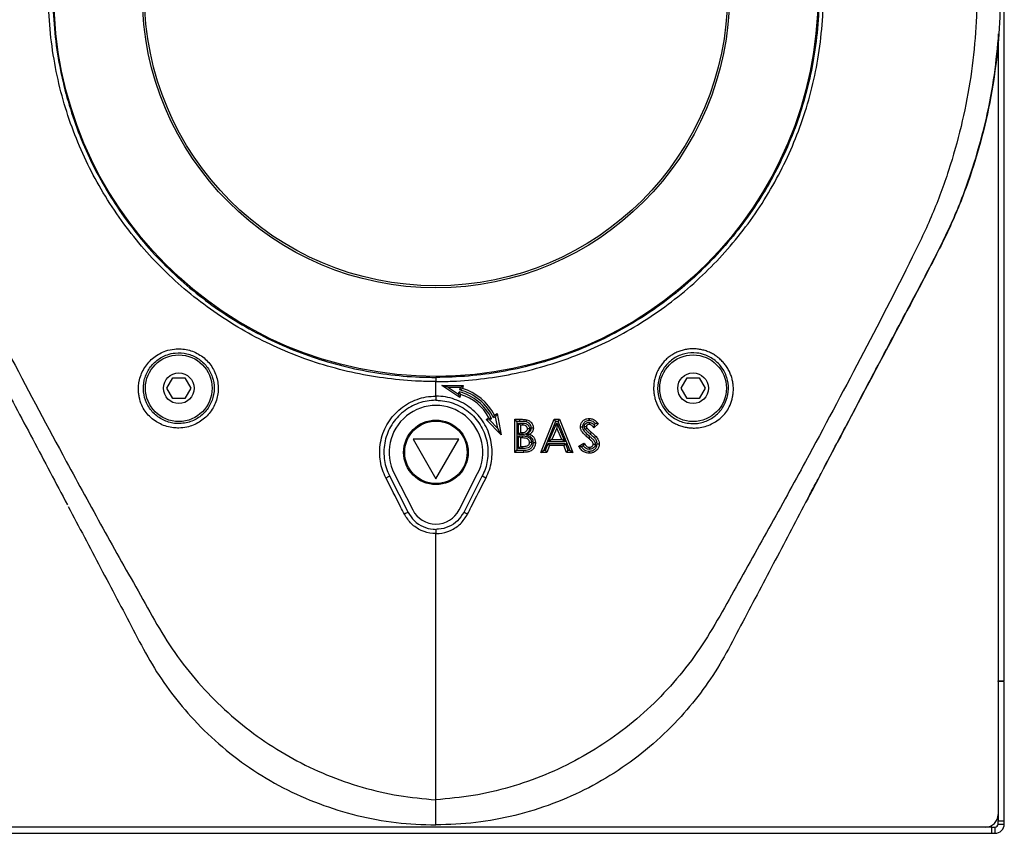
# Model space of a CAD drawing. Header units: millimetres. Extents: x 10 to 287, y 10 to 410.
# Tile 2 of 5: x 61 to 108, y 51 to 90. Entities that reach past the tile are written whole.
import ezdxf

# ---------------------------------------------------------------- set-up
doc = ezdxf.new("R2010")
doc.units = ezdxf.units.MM

msp = doc.modelspace()

# ---------------------------------------------------------------- linework, layer by layer
at = {"color": 7, "linetype": 'Continuous', "lineweight": 25}
for p, q in [((108.075, 58.56), (108.075, 118.24)), ((107.775, 89.646), (107.775, 89.269)), ((107.775, 89.253), (107.775, 58.56)), ((67.848, 72.62), (68.136, 73.12)), ((68.136, 73.12), (68.714, 73.12)), ((68.714, 73.12), (69.002, 72.62)), ((80.775, 72.24), (80.775, 72.94)), ((92.548, 72.62), (92.836, 73.12)), ((92.836, 73.12), (93.414, 73.12)), ((93.414, 73.12), (93.702, 72.62)), ((68.136, 72.12), (67.848, 72.62)), ((69.002, 72.62), (68.714, 72.12)), ((81.917, 72.178), (81.058, 72.752)), ((81.387, 72.652), (81.058, 72.752)), ((81.058, 72.752), (82.091, 72.752)), ((81.387, 72.652), (81.86, 72.336)), ((81.956, 72.652), (81.387, 72.652)), ((81.86, 72.336), (81.893, 72.444)), ((81.922, 72.54), (81.956, 72.652)), ((81.956, 72.652), (82.091, 72.752)), ((82.091, 72.752), (82.047, 72.609)), ((92.836, 72.12), (92.548, 72.62)), ((93.702, 72.62), (93.414, 72.12)), ((68.714, 72.12), (68.136, 72.12)), ((81.86, 72.336), (81.917, 72.178)), ((81.96, 72.321), (81.917, 72.178)), ((93.414, 72.12), (92.836, 72.12)), ((83.186, 71.125), (83.319, 71.194)), ((83.186, 71.125), (83.351, 71.098)), ((83.908, 70.386), (83.186, 71.125)), ((83.452, 71.15), (83.351, 71.098)), ((83.351, 71.098), (83.749, 70.692)), ((83.644, 71.251), (83.541, 71.197)), ((83.585, 71.333), (83.718, 71.402)), ((83.718, 71.402), (83.644, 71.251)), ((83.749, 70.692), (83.644, 71.251)), ((83.718, 71.402), (83.908, 70.386)), ((84.658, 71.027), (84.558, 71.127)), ((84.558, 71.127), (84.813, 71.127)), ((84.558, 69.54), (84.558, 71.127)), ((84.658, 71.027), (84.658, 69.64)), ((84.813, 71.027), (84.658, 71.027)), ((84.743, 70.943), (84.933, 70.943)), ((84.743, 70.397), (84.743, 70.943)), ((84.843, 70.843), (84.743, 70.943)), ((84.813, 71.027), (84.813, 71.127)), ((85.806, 69.54), (86.447, 71.127)), ((86.514, 71.027), (85.954, 69.64)), ((86.189, 70.051), (86.579, 70.954)), ((86.447, 71.127), (86.514, 71.027)), ((86.447, 71.127), (86.711, 71.127)), ((86.644, 71.027), (86.514, 71.027)), ((86.579, 70.954), (86.969, 70.051)), ((86.579, 70.954), (86.579, 70.702)), ((86.644, 71.027), (86.711, 71.127)), ((87.204, 69.64), (86.644, 71.027)), ((86.711, 71.127), (87.352, 69.54)), ((83.908, 70.386), (83.749, 70.692)), ((84.843, 70.497), (84.743, 70.397)), ((84.843, 70.843), (84.843, 70.497)), ((84.932, 70.843), (84.843, 70.843)), ((84.843, 70.497), (84.919, 70.497)), ((86.579, 70.702), (86.341, 70.151)), ((86.817, 70.151), (86.579, 70.702)), ((88.572, 70.915), (88.359, 70.72)), ((88.37, 70.866), (88.432, 70.922)), ((79.675, 70.175), (80.775, 68.27)), ((81.875, 70.175), (79.675, 70.175)), ((80.775, 68.27), (81.875, 70.175)), ((84.919, 70.397), (84.743, 70.397)), ((84.743, 70.332), (84.912, 70.332)), ((84.743, 69.725), (84.743, 70.332)), ((84.843, 70.232), (84.743, 70.332)), ((84.843, 70.232), (84.843, 69.825)), ((84.911, 70.232), (84.843, 70.232)), ((86.341, 70.151), (86.189, 70.051)), ((86.969, 70.051), (86.189, 70.051)), ((86.341, 70.151), (86.817, 70.151)), ((86.969, 70.051), (86.817, 70.151)), ((88.118, 70.208), (88.182, 70.285)), ((84.558, 69.54), (84.658, 69.64)), ((85.005, 69.54), (84.558, 69.54)), ((84.658, 69.64), (85.004, 69.64)), ((84.843, 69.825), (84.743, 69.725)), ((84.925, 69.725), (84.743, 69.725)), ((84.843, 69.825), (84.925, 69.825)), ((84.925, 69.725), (84.925, 69.825)), ((85.806, 69.54), (85.954, 69.64)), ((86.11, 69.54), (85.806, 69.54)), ((85.954, 69.64), (86.04, 69.64)), ((86.04, 69.64), (86.164, 69.966)), ((86.11, 69.54), (86.04, 69.64)), ((86.233, 69.866), (86.11, 69.54)), ((86.164, 69.966), (86.994, 69.966)), ((86.233, 69.866), (86.164, 69.966)), ((86.925, 69.866), (86.233, 69.866)), ((86.994, 69.966), (86.925, 69.866)), ((87.048, 69.54), (86.925, 69.866)), ((86.994, 69.966), (87.117, 69.64)), ((87.117, 69.64), (87.048, 69.54)), ((87.352, 69.54), (87.048, 69.54)), ((87.117, 69.64), (87.204, 69.64)), ((87.204, 69.64), (87.352, 69.54)), ((87.636, 69.837), (87.887, 69.988)), ((87.855, 69.852), (87.771, 69.802)), ((78.548, 68.404), (79.439, 66.658)), ((78.771, 68.517), (79.662, 66.772)), ((81.888, 66.772), (82.779, 68.517)), ((83.002, 68.404), (82.111, 66.658)), ((80.775, 61.004), (80.775, 65.64)), ((80.775, 58.201), (80.775, 61.004)), ((80.775, 52.849), (80.775, 58.201)), ((107.775, 58.54), (107.775, 58.56)), ((107.775, 58.56), (108.075, 58.56)), ((108.075, 58.54), (107.775, 58.54)), ((107.775, 58.54), (107.775, 51.84)), ((108.075, 51.84), (108.075, 58.54)), ((80.775, 51.64), (80.775, 52.849)), ((107.775, 51.84), (108.075, 51.84)), ((107.775, 51.687), (107.775, 51.84)), ((107.775, 51.687), (108.075, 51.687)), ((108.075, 51.687), (108.075, 51.84)), ((107.475, 51.54), (54.075, 51.54)), ((54.075, 51.24), (107.475, 51.24)), ((107.475, 51.24), (107.475, 51.54)), ((107.475, 51.54), (107.628, 51.54)), ((107.475, 51.24), (107.628, 51.24)), ((107.628, 51.24), (107.628, 51.54))]:
    msp.add_line(p, q, dxfattribs=at)
for centre, radius in [((80.775, 91.54), 18.35), ((80.775, 91.54), 14.1), ((80.775, 91.54), 14), ((68.425, 72.62), 1.6), ((93.125, 72.62), 1.6), ((68.425, 72.62), 0.736), ((93.125, 72.62), 0.736), ((80.775, 69.54), 1.55), ((80.775, 69.54), 1.5)]:
    msp.add_circle(centre, radius, dxfattribs=at)
for centre, radius, start, end in [((81.299, 70.142), 2.377, 25.0933, 75.5314), ((81.299, 70.142), 2.477, 25.1906, 75.434), ((81.299, 70.142), 2.577, 27.5042, 73.1205), ((81.299, 70.142), 2.277, 27.5042, 73.1205), ((80.775, 69.54), 2.25, 332.9643, 207.0357), ((50.518, 123), 61.372, 296.98837, 297.17664), ((111.032, 123), 61.372, 242.82336, 243.01163), ((80.775, 67.34), 1.25, 207.0357, 332.9643), ((94.37, 37.066), 33.145, 116.7743, 117.1236), ((67.18, 37.066), 33.145, 62.8764, 63.2257), ((107.175, 52.14), 0.6, 270, 0), ((107.628, 51.687), 0.447, 270, 0), ((107.628, 51.687), 0.147, 270, 0)]:
    msp.add_arc(centre, radius, start, end, dxfattribs=at)
for points, knots in [([(80.775, 118.64), (80.002, 118.621), (78.464, 118.583), (76.18, 118.278), (73.943, 117.798), (71.761, 117.132), (69.656, 116.29), (67.637, 115.281), (65.71, 114.107), (63.872, 112.764), (62.126, 111.245), (60.486, 109.553), (58.973, 107.693), (57.617, 105.683), (56.437, 103.537), (55.452, 101.284), (54.67, 98.944), (54.1, 96.534), (53.751, 94.057), (53.639, 91.656), (53.733, 89.353), (54, 87.161), (54.452, 84.965), (55.097, 82.781), (55.93, 80.616), (57.266, 77.994), (58.286, 76.08), (58.935, 74.86)], [0, 0, 0, 0, 0.038451, 0.076572, 0.114472, 0.152246, 0.189997, 0.227153, 0.264499, 0.302174, 0.340302, 0.379597, 0.419335, 0.459499, 0.500089, 0.541085, 0.581727, 0.622742, 0.66416, 0.706093, 0.742179, 0.778769, 0.815903, 0.853639, 0.892041, 0.931184, 1, 1, 1, 1]), ([(80.775, 118.64), (81.548, 118.621), (83.086, 118.583), (85.37, 118.278), (87.607, 117.798), (89.789, 117.132), (91.894, 116.29), (93.913, 115.281), (95.84, 114.107), (97.678, 112.764), (99.424, 111.245), (101.064, 109.553), (102.577, 107.693), (103.933, 105.683), (105.113, 103.537), (106.098, 101.284), (106.88, 98.944), (107.45, 96.534), (107.799, 94.057), (107.911, 91.656), (107.817, 89.353), (107.55, 87.161), (107.098, 84.965), (106.453, 82.781), (105.62, 80.616), (104.053, 77.542), (101.882, 73.488), (99.852, 69.622), (98.436, 66.94), (97.66, 65.468), (96.88, 63.991), (96.099, 62.507), (95.309, 61.023), (94.543, 59.528), (93.625, 58.127), (92.525, 56.78), (91.233, 55.514), (89.743, 54.364), (88.126, 53.397), (86.397, 52.626), (84.576, 52.068), (82.692, 51.709), (81.414, 51.663), (80.775, 51.64)], [0, 0, 0, 0, 0.024605, 0.049001, 0.073254, 0.097426, 0.121584, 0.145361, 0.16926, 0.193369, 0.217768, 0.242914, 0.268344, 0.294046, 0.32002, 0.346255, 0.372262, 0.398509, 0.425013, 0.451848, 0.47494, 0.498354, 0.522118, 0.546266, 0.57084, 0.595889, 0.656068, 0.717376, 0.734976, 0.752649, 0.770389, 0.788193, 0.806053, 0.823945, 0.841683, 0.859277, 0.879258, 0.899169, 0.919093, 0.939123, 0.959325, 0.979642, 1, 1, 1, 1]), ([(80.775, 117.431), (80.031, 117.418), (78.551, 117.393), (76.352, 117.118), (74.198, 116.675), (72.097, 116.051), (70.072, 115.258), (68.129, 114.301), (66.276, 113.185), (64.511, 111.904), (62.837, 110.453), (61.268, 108.835), (59.824, 107.055), (58.533, 105.132), (57.412, 103.077), (56.478, 100.918), (55.738, 98.672), (55.2, 96.355), (54.87, 93.968), (54.765, 91.651), (54.853, 89.425), (55.105, 87.303), (55.528, 85.175), (56.129, 83.054), (56.904, 80.949), (58.355, 77.947), (60.405, 74.002), (62.419, 70.205), (63.895, 67.499), (64.781, 65.892), (65.675, 64.284), (66.585, 62.682), (67.472, 61.068), (68.472, 59.528), (69.64, 58.127), (70.939, 56.864), (72.36, 55.752), (73.889, 54.802), (75.516, 54.022), (77.221, 53.43), (78.98, 53.013), (80.177, 52.904), (80.775, 52.849)], [0, 0, 0, 0, 0.0246508, 0.0490798, 0.0733501, 0.097522, 0.1216624, 0.1454101, 0.1692676, 0.1933153, 0.2176264, 0.2426598, 0.2679622, 0.293529, 0.3193704, 0.3454961, 0.3714446, 0.3976961, 0.4242744, 0.4512438, 0.4744905, 0.4980859, 0.522042, 0.5463795, 0.5711251, 0.5963161, 0.6568917, 0.7186117, 0.7388339, 0.7591227, 0.7794638, 0.7998429, 0.8202447, 0.840522, 0.8606313, 0.8806104, 0.9004966, 0.9203458, 0.9402225, 0.9601676, 0.9801195, 1, 1, 1, 1]), ([(80.775, 117.431), (81.519, 117.418), (82.999, 117.393), (85.198, 117.118), (87.352, 116.675), (89.453, 116.051), (91.478, 115.258), (93.421, 114.301), (95.274, 113.185), (97.039, 111.904), (98.713, 110.453), (100.282, 108.835), (101.726, 107.055), (103.017, 105.132), (104.138, 103.077), (105.072, 100.918), (105.812, 98.672), (106.35, 96.355), (106.68, 93.968), (106.785, 91.651), (106.697, 89.425), (106.445, 87.303), (106.022, 85.175), (105.421, 83.054), (104.646, 80.949), (103.195, 77.947), (101.145, 74.002), (99.131, 70.205), (97.655, 67.499), (96.769, 65.892), (95.875, 64.284), (94.965, 62.682), (94.078, 61.068), (93.078, 59.528), (91.91, 58.127), (90.611, 56.864), (89.19, 55.752), (87.661, 54.802), (86.034, 54.022), (84.329, 53.43), (82.57, 53.013), (81.373, 52.904), (80.775, 52.849)], [0, 0, 0, 0, 0.0246508, 0.0490798, 0.0733501, 0.097522, 0.1216624, 0.1454101, 0.1692676, 0.1933153, 0.2176264, 0.2426598, 0.2679622, 0.293529, 0.3193704, 0.3454961, 0.3714446, 0.3976961, 0.4242744, 0.4512438, 0.4744905, 0.4980859, 0.522042, 0.5463795, 0.5711251, 0.5963161, 0.6568917, 0.7186117, 0.7388339, 0.7591227, 0.7794638, 0.7998429, 0.8202447, 0.840522, 0.8606313, 0.8806104, 0.9004966, 0.9203458, 0.9402225, 0.9601676, 0.9801195, 1, 1, 1, 1]), ([(80.775, 72.94), (80.511, 72.943), (79.734, 72.953), (78.441, 73.067), (76.9, 73.325), (75.368, 73.719), (73.877, 74.241), (72.445, 74.884), (71.079, 75.641), (69.768, 76.519), (68.539, 77.501), (67.402, 78.577), (66.366, 79.739), (65.421, 80.997), (64.587, 82.326), (63.87, 83.716), (63.273, 85.159), (62.795, 86.666), (62.44, 88.243), (62.219, 89.873), (62.135, 91.703), (62.253, 93.708), (62.594, 95.644), (63.071, 97.339), (63.618, 98.803), (64.297, 100.233), (65.093, 101.595), (65.994, 102.875), (66.993, 104.074), (68.104, 105.198), (69.305, 106.219), (70.578, 107.129), (71.918, 107.93), (73.339, 108.622), (74.795, 109.183), (76.267, 109.614), (77.743, 109.917), (79.25, 110.111), (80.265, 110.135), (80.775, 110.147)], [0, 0, 0, 0, 0.013532, 0.039935, 0.066522, 0.093687, 0.121052, 0.147521, 0.174176, 0.201118, 0.22845, 0.254839, 0.281414, 0.308274, 0.33552, 0.3619, 0.388466, 0.415618, 0.442969, 0.471348, 0.499953, 0.536909, 0.574243, 0.600642, 0.627227, 0.654398, 0.681771, 0.708144, 0.734697, 0.761827, 0.789158, 0.815531, 0.842086, 0.869217, 0.89655, 0.922127, 0.94787, 0.973847, 1, 1, 1, 1]), ([(80.775, 109.94), (80.282, 109.929), (79.293, 109.906), (77.813, 109.719), (76.342, 109.42), (74.888, 108.995), (73.461, 108.448), (72.071, 107.776), (70.728, 106.981), (69.462, 106.078), (68.282, 105.077), (67.192, 103.984), (66.187, 102.788), (65.288, 101.514), (64.504, 100.178), (63.836, 98.785), (63.282, 97.321), (62.802, 95.624), (62.46, 93.691), (62.342, 91.712), (62.425, 89.895), (62.64, 88.302), (62.983, 86.767), (63.444, 85.293), (64.035, 83.846), (64.748, 82.458), (65.568, 81.144), (66.489, 79.91), (67.52, 78.745), (68.646, 77.676), (69.852, 76.708), (71.132, 75.844), (72.496, 75.082), (73.919, 74.441), (75.38, 73.926), (76.876, 73.535), (78.418, 73.27), (79.726, 73.154), (80.514, 73.143), (80.775, 73.14)], [0, 0, 0, 0, 0.025574, 0.051347, 0.077291, 0.10344, 0.129903, 0.156552, 0.18349, 0.21082, 0.237187, 0.263737, 0.290868, 0.318195, 0.344591, 0.371172, 0.398338, 0.425706, 0.46266, 0.49999, 0.528365, 0.55697, 0.583352, 0.609916, 0.637062, 0.664412, 0.690807, 0.717384, 0.744243, 0.771494, 0.797877, 0.824439, 0.851577, 0.878917, 0.905326, 0.931919, 0.959092, 0.986465, 1, 1, 1, 1]), ([(80.775, 72.94), (81.039, 72.943), (81.816, 72.953), (83.109, 73.067), (84.65, 73.325), (86.182, 73.719), (87.673, 74.241), (89.105, 74.884), (90.471, 75.641), (91.782, 76.519), (93.011, 77.501), (94.148, 78.577), (95.184, 79.739), (96.129, 80.997), (96.963, 82.326), (97.68, 83.716), (98.277, 85.159), (98.755, 86.666), (99.11, 88.243), (99.331, 89.873), (99.415, 91.703), (99.297, 93.708), (98.956, 95.644), (98.479, 97.339), (97.932, 98.803), (97.253, 100.233), (96.457, 101.595), (95.556, 102.875), (94.557, 104.074), (93.446, 105.198), (92.245, 106.219), (90.972, 107.129), (89.632, 107.93), (88.211, 108.622), (86.755, 109.183), (85.283, 109.614), (83.807, 109.917), (82.3, 110.111), (81.285, 110.135), (80.775, 110.147)], [0, 0, 0, 0, 0.013532, 0.039935, 0.066522, 0.093687, 0.121052, 0.147521, 0.174176, 0.201118, 0.22845, 0.254839, 0.281414, 0.308274, 0.33552, 0.3619, 0.388466, 0.415618, 0.442969, 0.471348, 0.499953, 0.536909, 0.574243, 0.600642, 0.627227, 0.654398, 0.681771, 0.708144, 0.734697, 0.761827, 0.789158, 0.815531, 0.842086, 0.869217, 0.89655, 0.922127, 0.94787, 0.973847, 1, 1, 1, 1]), ([(80.775, 109.94), (81.268, 109.929), (82.256, 109.906), (83.736, 109.719), (85.207, 109.42), (86.662, 108.995), (88.089, 108.448), (89.479, 107.776), (90.822, 106.981), (92.088, 106.078), (93.268, 105.077), (94.358, 103.984), (95.363, 102.788), (96.262, 101.514), (97.046, 100.178), (97.714, 98.785), (98.268, 97.321), (98.748, 95.624), (99.09, 93.691), (99.208, 91.712), (99.125, 89.895), (98.91, 88.302), (98.567, 86.767), (98.106, 85.293), (97.515, 83.846), (96.802, 82.458), (95.982, 81.144), (95.061, 79.91), (94.03, 78.745), (92.904, 77.676), (91.698, 76.708), (90.418, 75.844), (89.054, 75.082), (87.631, 74.441), (86.17, 73.926), (84.674, 73.535), (83.132, 73.27), (81.824, 73.154), (81.036, 73.143), (80.775, 73.14)], [0, 0, 0, 0, 0.025574, 0.051315, 0.077291, 0.10344, 0.129903, 0.156552, 0.18349, 0.21082, 0.237187, 0.263737, 0.290868, 0.318195, 0.344591, 0.371172, 0.398338, 0.425706, 0.46266, 0.49999, 0.528365, 0.55697, 0.583352, 0.609916, 0.637062, 0.664412, 0.690807, 0.717384, 0.744243, 0.771494, 0.797877, 0.824439, 0.851577, 0.878917, 0.905326, 0.931919, 0.959092, 0.986465, 1, 1, 1, 1]), ([(53.756, 89.433), (53.778, 89.185), (53.825, 88.641), (53.939, 87.751), (54.106, 86.716), (54.347, 85.537), (54.682, 84.215), (55.134, 82.756), (55.714, 81.202), (56.675, 79.076), (58.094, 76.483), (59.738, 73.327), (61.408, 70.174), (62.519, 68.069), (63.074, 67.016)], [0, 0, 0, 0, 0.030574, 0.067201, 0.110001, 0.159119, 0.214736, 0.277071, 0.346199, 0.417866, 0.562732, 0.708211, 0.854052, 1, 1, 1, 1]), ([(98.476, 67.016), (98.549, 67.154), (98.732, 67.503), (99.046, 68.104), (99.443, 68.859), (99.914, 69.752), (100.471, 70.806), (101.112, 72.02), (101.836, 73.39), (102.617, 74.869), (103.561, 76.664), (104.64, 78.677), (105.744, 80.914), (106.566, 83.136), (107.171, 85.297), (107.588, 87.388), (107.727, 88.763), (107.794, 89.433)], [0, 0, 0, 0, 0.01948, 0.049251, 0.082972, 0.124219, 0.17293, 0.229026, 0.292411, 0.362753, 0.433928, 0.540849, 0.642689, 0.739161, 0.830667, 0.917523, 1, 1, 1, 1]), ([(66.527, 72.201), (66.527, 72.201), (66.513, 72.267), (66.471, 72.542), (66.506, 73.04), (66.761, 73.638), (67.203, 74.126), (67.72, 74.408), (68.283, 74.533), (68.862, 74.498), (69.461, 74.246), (69.943, 73.81), (70.253, 73.238), (70.355, 72.596), (70.238, 71.956), (69.916, 71.389), (69.424, 70.962), (68.897, 70.743), (68.555, 70.717), (68.426, 70.707)], [0, 0, 0, 0, 0.000001, 0.021661, 0.089034, 0.158027, 0.228131, 0.297828, 0.343626, 0.411975, 0.480152, 0.548226, 0.616297, 0.684417, 0.752635, 0.821016, 0.889633, 0.958571, 1, 1, 1, 1]), ([(68.446, 70.92), (68.56, 70.928), (68.864, 70.95), (69.331, 71.145), (69.769, 71.526), (70.055, 72.032), (70.157, 72.604), (70.065, 73.178), (69.788, 73.689), (69.358, 74.08), (68.823, 74.306), (68.307, 74.339), (67.807, 74.228), (67.348, 73.978), (66.959, 73.544), (66.738, 73.011), (66.703, 72.444), (66.853, 71.893), (67.18, 71.414), (67.652, 71.071), (68.101, 70.93), (68.369, 70.922), (68.446, 70.92)], [0, 0, 0, 0, 0.032224, 0.08597, 0.139475, 0.192976, 0.24644, 0.299881, 0.353301, 0.406703, 0.460112, 0.51353, 0.549246, 0.603493, 0.658008, 0.711756, 0.764441, 0.816079, 0.869742, 0.923965, 0.978144, 1, 1, 1, 1]), ([(95.023, 72.201), (95.023, 72.201), (95.037, 72.267), (95.058, 72.403), (95.066, 72.608), (95.052, 72.818), (95.015, 73.026), (94.964, 73.196), (94.912, 73.327), (94.853, 73.458), (94.765, 73.616), (94.659, 73.763), (94.566, 73.872), (94.465, 73.978), (94.328, 74.099), (94.179, 74.204), (94.056, 74.276), (93.925, 74.343), (93.757, 74.411), (93.547, 74.471), (93.337, 74.505), (93.124, 74.516), (92.91, 74.504), (92.699, 74.467), (92.493, 74.407), (92.296, 74.325), (92.109, 74.221), (91.935, 74.096), (91.776, 73.953), (91.635, 73.793), (91.512, 73.617), (91.41, 73.43), (91.329, 73.232), (91.272, 73.026), (91.238, 72.814), (91.227, 72.601), (91.242, 72.387), (91.279, 72.176), (91.341, 71.971), (91.411, 71.806), (91.477, 71.682), (91.551, 71.559), (91.656, 71.413), (91.778, 71.281), (91.881, 71.185), (91.992, 71.093), (92.14, 70.99), (92.298, 70.905), (92.428, 70.848), (92.563, 70.797), (92.73, 70.751), (92.93, 70.716), (93.059, 70.71), (93.124, 70.707)], [0, 0, 0, 0, 0.000001, 0.021576, 0.043666, 0.065755, 0.088964, 0.111594, 0.122997, 0.13423, 0.157974, 0.180962, 0.192547, 0.203958, 0.228103, 0.250953, 0.26247, 0.273813, 0.29783, 0.320533, 0.343521, 0.365929, 0.388337, 0.411891, 0.43424, 0.456589, 0.480091, 0.502406, 0.52472, 0.548189, 0.570502, 0.592815, 0.616283, 0.638613, 0.660943, 0.684426, 0.706789, 0.729152, 0.752667, 0.775084, 0.786383, 0.797509, 0.821077, 0.843574, 0.854913, 0.866079, 0.889721, 0.912327, 0.92372, 0.934941, 0.958682, 0.97924, 1, 1, 1, 1]), ([(93.104, 70.92), (92.99, 70.928), (92.686, 70.95), (92.219, 71.145), (91.781, 71.526), (91.495, 72.032), (91.393, 72.604), (91.485, 73.178), (91.762, 73.689), (92.192, 74.08), (92.727, 74.306), (93.243, 74.339), (93.743, 74.228), (94.202, 73.978), (94.591, 73.544), (94.812, 73.011), (94.847, 72.444), (94.697, 71.893), (94.37, 71.414), (93.898, 71.071), (93.449, 70.93), (93.181, 70.922), (93.104, 70.92)], [0, 0, 0, 0, 0.032224, 0.08597, 0.139475, 0.192976, 0.24644, 0.299881, 0.353301, 0.406703, 0.460112, 0.51353, 0.549246, 0.603493, 0.658008, 0.711756, 0.764441, 0.816079, 0.869742, 0.923965, 0.978144, 1, 1, 1, 1]), ([(80.775, 73.14), (80.775, 73.138), (80.775, 73.133), (80.775, 73.099), (80.775, 73.048), (80.775, 72.992), (80.775, 72.955), (80.775, 72.94)], [0, 0, 0, 0, 0.214694, 0.429388, 0.644082, 0.858775, 1, 1, 1, 1]), ([(81.96, 72.321), (81.96, 72.322), (81.959, 72.324), (81.951, 72.339), (81.937, 72.365), (81.916, 72.402), (81.901, 72.43), (81.893, 72.444), (81.893, 72.444)], [0, 0, 0, 0, 0.141246, 0.281817, 0.480744, 0.754842, 0.995262, 1, 1, 1, 1]), ([(81.922, 72.54), (81.922, 72.54), (81.937, 72.548), (81.966, 72.565), (82.004, 72.585), (82.03, 72.599), (82.045, 72.607), (82.046, 72.608), (82.047, 72.609)], [0, 0, 0, 0, 0.0046701, 0.2577788, 0.5289612, 0.7231316, 0.861246, 1, 1, 1, 1]), ([(67.286, 71.054), (67.286, 71.054), (67.187, 71.117), (66.929, 71.326), (66.654, 71.723), (66.55, 72.064), (66.527, 72.201), (66.527, 72.201)], [0, 0, 0, 0, 0.0000085, 0.2501876, 0.7038906, 0.9999915, 1, 1, 1, 1]), ([(78.369, 68.312), (78.311, 68.438), (78.195, 68.694), (78.096, 69.114), (78.061, 69.56), (78.103, 70.013), (78.221, 70.457), (78.411, 70.871), (78.669, 71.25), (78.985, 71.578), (79.354, 71.851), (79.761, 72.056), (80.2, 72.191), (80.542, 72.236), (80.735, 72.24), (80.775, 72.24), (80.775, 72.24)], [0, 0, 0, 0, 0.075343, 0.152549, 0.233936, 0.317685, 0.399095, 0.482864, 0.564279, 0.648052, 0.729453, 0.813213, 0.8946, 0.978348, 0.999998, 1, 1, 1, 1]), ([(80.775, 72.04), (80.738, 72.039), (80.563, 72.037), (80.246, 71.995), (79.843, 71.873), (79.463, 71.682), (79.124, 71.433), (78.828, 71.127), (78.59, 70.78), (78.413, 70.393), (78.303, 69.987), (78.263, 69.563), (78.295, 69.154), (78.386, 68.76), (78.494, 68.523), (78.548, 68.404)], [0, 0, 0, 0, 0.0216448, 0.1030404, 0.1867964, 0.2681921, 0.3519483, 0.4333456, 0.5171036, 0.5985008, 0.6822585, 0.7636518, 0.8474051, 0.9227725, 1, 1, 1, 1]), ([(80.775, 72.24), (80.775, 72.218), (80.775, 72.173), (80.775, 72.113), (80.775, 72.067), (80.775, 72.043), (80.775, 72.041), (80.775, 72.04)], [0, 0, 0, 0, 0.2146938, 0.4293877, 0.6440815, 0.8587754, 1, 1, 1, 1]), ([(83.181, 68.312), (83.239, 68.438), (83.355, 68.694), (83.454, 69.114), (83.489, 69.56), (83.447, 70.013), (83.329, 70.457), (83.139, 70.871), (82.881, 71.25), (82.565, 71.578), (82.196, 71.851), (81.789, 72.056), (81.35, 72.191), (81.008, 72.236), (80.815, 72.24), (80.775, 72.24), (80.775, 72.24)], [0, 0, 0, 0, 0.075343, 0.152549, 0.233936, 0.317685, 0.399095, 0.482864, 0.564279, 0.648052, 0.729453, 0.813213, 0.8946, 0.978348, 0.999998, 1, 1, 1, 1]), ([(80.775, 72.04), (80.812, 72.039), (80.987, 72.037), (81.304, 71.995), (81.707, 71.873), (82.087, 71.682), (82.426, 71.433), (82.722, 71.127), (82.96, 70.78), (83.137, 70.393), (83.247, 69.987), (83.287, 69.563), (83.255, 69.154), (83.164, 68.76), (83.056, 68.523), (83.002, 68.404)], [0, 0, 0, 0, 0.0216448, 0.1030404, 0.1867964, 0.2681921, 0.3519483, 0.4333456, 0.5171036, 0.5985008, 0.6822585, 0.7636518, 0.8474051, 0.9227725, 1, 1, 1, 1]), ([(94.264, 71.054), (94.264, 71.054), (94.363, 71.117), (94.621, 71.326), (94.896, 71.723), (95, 72.064), (95.023, 72.201), (95.023, 72.201)], [0, 0, 0, 0, 0.0000085, 0.2501876, 0.7038906, 0.9999915, 1, 1, 1, 1]), ([(68.426, 70.707), (68.339, 70.709), (68.036, 70.716), (67.641, 70.836), (67.368, 70.996), (67.286, 71.054), (67.286, 71.054)], [0, 0, 0, 0, 0.2163441, 0.7521095, 0.9999901, 1, 1, 1, 1]), ([(83.319, 71.194), (83.32, 71.194), (83.322, 71.193), (83.337, 71.188), (83.365, 71.179), (83.406, 71.166), (83.437, 71.156), (83.451, 71.151), (83.452, 71.15)], [0, 0, 0, 0, 0.141246, 0.281817, 0.480744, 0.754842, 0.995262, 1, 1, 1, 1]), ([(83.541, 71.197), (83.541, 71.197), (83.546, 71.213), (83.557, 71.245), (83.57, 71.286), (83.579, 71.314), (83.584, 71.33), (83.585, 71.332), (83.585, 71.333)], [0, 0, 0, 0, 0.00467, 0.257779, 0.528961, 0.723132, 0.861246, 1, 1, 1, 1]), ([(84.813, 71.127), (84.846, 71.127), (84.915, 71.126), (85.023, 71.121), (85.097, 71.107), (85.136, 71.099)], [0, 0, 0, 0, 0.31176, 0.629215, 1, 1, 1, 1]), ([(85.111, 71.003), (85.108, 71.003), (85.074, 71.012), (85.007, 71.021), (84.91, 71.026), (84.845, 71.027), (84.813, 71.027)], [0, 0, 0, 0, 0.0250312, 0.3503126, 0.6751418, 1, 1, 1, 1]), ([(84.933, 70.943), (84.933, 70.939), (84.933, 70.932), (84.933, 70.914), (84.933, 70.888), (84.933, 70.863), (84.932, 70.846), (84.932, 70.844), (84.932, 70.843)], [0, 0, 0, 0, 0.061588, 0.141414, 0.356062, 0.570709, 0.785354, 1, 1, 1, 1]), ([(84.933, 70.943), (84.941, 70.942), (84.995, 70.942), (85.069, 70.932), (85.154, 70.892), (85.214, 70.843), (85.258, 70.769), (85.267, 70.71), (85.269, 70.679), (85.269, 70.675)], [0, 0, 0, 0, 0.0513743, 0.3338941, 0.4569614, 0.6317628, 0.8070678, 0.9772387, 1, 1, 1, 1]), ([(85.111, 71.003), (85.111, 71.005), (85.113, 71.012), (85.118, 71.03), (85.124, 71.055), (85.131, 71.079), (85.135, 71.096), (85.136, 71.098), (85.136, 71.099)], [0, 0, 0, 0, 0.042809, 0.141409, 0.356064, 0.570712, 0.785356, 1, 1, 1, 1]), ([(85.354, 70.714), (85.354, 70.72), (85.353, 70.754), (85.341, 70.819), (85.305, 70.878), (85.256, 70.932), (85.197, 70.975), (85.138, 70.994), (85.111, 71.003)], [0, 0, 0, 0, 0.038196, 0.257009, 0.475495, 0.539246, 0.79208, 1, 1, 1, 1]), ([(85.136, 71.099), (85.17, 71.089), (85.246, 71.064), (85.322, 71.009), (85.388, 70.936), (85.436, 70.855), (85.453, 70.767), (85.454, 70.72), (85.454, 70.713)], [0, 0, 0, 0, 0.19396, 0.446202, 0.511328, 0.737593, 0.962553, 1, 1, 1, 1]), ([(87.717, 70.766), (87.718, 70.78), (87.72, 70.841), (87.75, 70.945), (87.823, 71.042), (87.916, 71.117), (88.019, 71.162), (88.099, 71.166), (88.134, 71.168)], [0, 0, 0, 0, 0.068193, 0.283583, 0.490992, 0.625063, 0.838297, 1, 1, 1, 1]), ([(88.134, 71.068), (88.106, 71.067), (88.045, 71.063), (87.967, 71.029), (87.897, 70.972), (87.841, 70.9), (87.819, 70.822), (87.818, 70.777), (87.818, 70.766)], [0, 0, 0, 0, 0.167051, 0.377904, 0.51375, 0.722203, 0.931979, 1, 1, 1, 1]), ([(87.902, 70.781), (87.905, 70.802), (87.909, 70.847), (87.941, 70.895), (87.982, 70.937), (88.035, 70.97), (88.092, 70.982), (88.125, 70.983), (88.132, 70.983)], [0, 0, 0, 0, 0.1922619, 0.3947037, 0.4892559, 0.712772, 0.9362569, 1, 1, 1, 1]), ([(88.132, 70.983), (88.132, 70.982), (88.132, 70.975), (88.131, 70.956), (88.131, 70.929), (88.131, 70.904), (88.131, 70.887), (88.131, 70.884), (88.131, 70.883)], [0, 0, 0, 0, 0.019433, 0.141955, 0.356655, 0.571163, 0.78558, 1, 1, 1, 1]), ([(88.132, 70.983), (88.167, 70.979), (88.24, 70.97), (88.306, 70.925), (88.348, 70.889), (88.361, 70.876), (88.37, 70.866)], [0, 0, 0, 0, 0.388719, 0.796537, 0.852983, 1, 1, 1, 1]), ([(88.134, 71.168), (88.169, 71.166), (88.254, 71.16), (88.395, 71.098), (88.498, 71.002), (88.557, 70.934), (88.572, 70.915)], [0, 0, 0, 0, 0.200835, 0.485637, 0.862239, 1, 1, 1, 1]), ([(88.134, 71.168), (88.134, 71.167), (88.134, 71.165), (88.134, 71.148), (88.134, 71.122), (88.134, 71.095), (88.134, 71.077), (88.134, 71.069), (88.134, 71.068)], [0, 0, 0, 0, 0.214536, 0.42907, 0.643652, 0.858335, 0.977287, 1, 1, 1, 1]), ([(88.432, 70.922), (88.398, 70.955), (88.335, 71.016), (88.227, 71.062), (88.161, 71.066), (88.134, 71.068)], [0, 0, 0, 0, 0.4161937, 0.7587033, 1, 1, 1, 1]), ([(93.124, 70.707), (93.211, 70.709), (93.514, 70.716), (93.909, 70.836), (94.182, 70.996), (94.264, 71.054), (94.264, 71.054)], [0, 0, 0, 0, 0.2163441, 0.7521095, 0.9999901, 1, 1, 1, 1]), ([(85.269, 70.675), (85.269, 70.671), (85.267, 70.64), (85.258, 70.578), (85.214, 70.502), (85.15, 70.449), (85.052, 70.404), (84.974, 70.4), (84.919, 70.397)], [0, 0, 0, 0, 0.022692, 0.188442, 0.36396, 0.538954, 0.673732, 1, 1, 1, 1]), ([(84.919, 70.497), (84.922, 70.497), (84.966, 70.497), (85.026, 70.503), (85.095, 70.533), (85.135, 70.567), (85.163, 70.615), (85.168, 70.653), (85.169, 70.673), (85.169, 70.675)], [0, 0, 0, 0, 0.028171, 0.381115, 0.512106, 0.671988, 0.823796, 0.981937, 1, 1, 1, 1]), ([(84.919, 70.397), (84.919, 70.4), (84.919, 70.407), (84.919, 70.426), (84.919, 70.451), (84.919, 70.476), (84.919, 70.493), (84.919, 70.495), (84.919, 70.497)], [0, 0, 0, 0, 0.0613009, 0.1414136, 0.3560621, 0.5707087, 0.7853543, 1, 1, 1, 1]), ([(85.169, 70.675), (85.169, 70.677), (85.168, 70.696), (85.163, 70.732), (85.136, 70.777), (85.099, 70.808), (85.039, 70.835), (84.982, 70.842), (84.94, 70.842), (84.932, 70.843)], [0, 0, 0, 0, 0.0178258, 0.1750057, 0.3283136, 0.4868176, 0.6100812, 0.9324313, 1, 1, 1, 1]), ([(85.104, 70.39), (85.158, 70.429), (85.24, 70.488), (85.316, 70.57), (85.347, 70.64), (85.351, 70.682), (85.354, 70.714)], [0, 0, 0, 0, 0.467726, 0.708186, 0.77217, 1, 1, 1, 1]), ([(85.269, 70.675), (85.268, 70.675), (85.26, 70.675), (85.242, 70.675), (85.215, 70.675), (85.189, 70.675), (85.172, 70.675), (85.17, 70.675), (85.169, 70.675)], [0, 0, 0, 0, 0.018487, 0.142094, 0.3568, 0.571273, 0.785634, 1, 1, 1, 1]), ([(85.454, 70.713), (85.454, 70.71), (85.452, 70.666), (85.443, 70.608), (85.401, 70.514), (85.349, 70.455), (85.3, 70.416), (85.289, 70.408)], [0, 0, 0, 0, 0.024927, 0.368529, 0.475743, 0.883801, 1, 1, 1, 1]), ([(85.354, 70.714), (85.355, 70.714), (85.362, 70.714), (85.381, 70.714), (85.408, 70.714), (85.433, 70.714), (85.45, 70.713), (85.453, 70.713), (85.454, 70.713)], [0, 0, 0, 0, 0.024369, 0.141587, 0.356264, 0.570866, 0.785433, 1, 1, 1, 1]), ([(87.717, 70.766), (87.719, 70.766), (87.721, 70.766), (87.738, 70.766), (87.763, 70.766), (87.79, 70.766), (87.809, 70.766), (87.816, 70.766), (87.818, 70.766)], [0, 0, 0, 0, 0.214512, 0.429022, 0.643588, 0.858274, 0.978279, 1, 1, 1, 1]), ([(88.118, 70.208), (88.058, 70.26), (87.934, 70.367), (87.786, 70.521), (87.723, 70.669), (87.719, 70.741), (87.717, 70.766)], [0, 0, 0, 0, 0.332641, 0.698319, 0.894169, 1, 1, 1, 1]), ([(87.818, 70.766), (87.819, 70.748), (87.822, 70.694), (87.875, 70.57), (88.009, 70.434), (88.125, 70.335), (88.182, 70.285)], [0, 0, 0, 0, 0.088775, 0.262439, 0.632091, 1, 1, 1, 1]), ([(87.948, 70.644), (87.942, 70.652), (87.929, 70.672), (87.914, 70.706), (87.904, 70.744), (87.903, 70.769), (87.902, 70.781)], [0, 0, 0, 0, 0.205924, 0.487083, 0.756173, 1, 1, 1, 1]), ([(87.902, 70.781), (87.903, 70.781), (87.911, 70.78), (87.929, 70.78), (87.957, 70.78), (87.982, 70.78), (87.999, 70.779), (88.001, 70.779), (88.002, 70.779)], [0, 0, 0, 0, 0.0171687, 0.1423594, 0.3570781, 0.571483, 0.7857389, 1, 1, 1, 1]), ([(87.948, 70.644), (87.949, 70.645), (87.955, 70.649), (87.97, 70.66), (87.992, 70.676), (88.012, 70.691), (88.026, 70.701), (88.028, 70.703), (88.029, 70.703)], [0, 0, 0, 0, 0.0209397, 0.141795, 0.3564858, 0.5710347, 0.7855162, 1, 1, 1, 1]), ([(88.179, 70.423), (88.166, 70.434), (88.127, 70.469), (88.047, 70.539), (87.985, 70.604), (87.948, 70.644)], [0, 0, 0, 0, 0.156432, 0.490969, 1, 1, 1, 1]), ([(88.131, 70.883), (88.126, 70.883), (88.107, 70.883), (88.074, 70.876), (88.044, 70.857), (88.022, 70.835), (88.005, 70.811), (88.003, 70.79), (88.002, 70.779)], [0, 0, 0, 0, 0.0783176, 0.3157533, 0.5472608, 0.6459098, 0.8321679, 1, 1, 1, 1]), ([(88.002, 70.779), (88.003, 70.773), (88.003, 70.76), (88.009, 70.739), (88.017, 70.72), (88.025, 70.708), (88.029, 70.703)], [0, 0, 0, 0, 0.235552, 0.487144, 0.768673, 1, 1, 1, 1]), ([(88.029, 70.703), (88.03, 70.701), (88.06, 70.664), (88.115, 70.614), (88.187, 70.549), (88.225, 70.515), (88.244, 70.498)], [0, 0, 0, 0, 0.026306, 0.4830359, 0.7414929, 1, 1, 1, 1]), ([(88.359, 70.72), (88.353, 70.729), (88.328, 70.765), (88.296, 70.801), (88.249, 70.842), (88.203, 70.874), (88.154, 70.88), (88.131, 70.883)], [0, 0, 0, 0, 0.11078, 0.449157, 0.490643, 0.765096, 1, 1, 1, 1]), ([(88.179, 70.423), (88.181, 70.426), (88.186, 70.431), (88.198, 70.445), (88.214, 70.464), (88.231, 70.483), (88.242, 70.496), (88.244, 70.498), (88.244, 70.498)], [0, 0, 0, 0, 0.069339, 0.141414, 0.356062, 0.570708, 0.785354, 1, 1, 1, 1]), ([(88.244, 70.498), (88.261, 70.484), (88.297, 70.453), (88.353, 70.404), (88.405, 70.358), (88.437, 70.327), (88.449, 70.315)], [0, 0, 0, 0, 0.242549, 0.520469, 0.813622, 1, 1, 1, 1]), ([(88.37, 70.866), (88.37, 70.866), (88.37, 70.85), (88.368, 70.815), (88.364, 70.77), (88.361, 70.74), (88.36, 70.723), (88.359, 70.721), (88.359, 70.72)], [0, 0, 0, 0, 0.004619, 0.251587, 0.539283, 0.735495, 0.867368, 1, 1, 1, 1]), ([(88.572, 70.915), (88.571, 70.915), (88.569, 70.916), (88.553, 70.917), (88.524, 70.919), (88.481, 70.921), (88.448, 70.922), (88.432, 70.922), (88.432, 70.922)], [0, 0, 0, 0, 0.141915, 0.28321, 0.4787, 0.744799, 0.995288, 1, 1, 1, 1]), ([(84.912, 70.332), (84.912, 70.329), (84.912, 70.322), (84.912, 70.303), (84.911, 70.278), (84.911, 70.253), (84.911, 70.235), (84.911, 70.233), (84.911, 70.232)], [0, 0, 0, 0, 0.056675, 0.141412, 0.356062, 0.570709, 0.785354, 1, 1, 1, 1]), ([(85.271, 70.011), (85.27, 70.022), (85.269, 70.055), (85.251, 70.11), (85.204, 70.164), (85.125, 70.21), (85.023, 70.229), (84.946, 70.231), (84.911, 70.232)], [0, 0, 0, 0, 0.07252, 0.208054, 0.356846, 0.513515, 0.778896, 1, 1, 1, 1]), ([(84.912, 70.332), (84.95, 70.331), (85.039, 70.329), (85.164, 70.304), (85.272, 70.241), (85.34, 70.159), (85.368, 70.077), (85.37, 70.027), (85.371, 70.011)], [0, 0, 0, 0, 0.1820842, 0.4268423, 0.5957885, 0.7651799, 0.9233963, 1, 1, 1, 1]), ([(85.371, 70.011), (85.369, 69.991), (85.367, 69.942), (85.338, 69.867), (85.279, 69.801), (85.183, 69.748), (85.061, 69.728), (84.969, 69.726), (84.925, 69.725)], [0, 0, 0, 0, 0.103104, 0.243221, 0.390472, 0.537596, 0.782861, 1, 1, 1, 1]), ([(84.925, 69.825), (84.965, 69.826), (85.046, 69.828), (85.145, 69.842), (85.214, 69.879), (85.25, 69.92), (85.268, 69.966), (85.27, 69.997), (85.271, 70.011)], [0, 0, 0, 0, 0.271407, 0.546135, 0.671322, 0.791128, 0.908977, 1, 1, 1, 1]), ([(85.004, 69.64), (85.039, 69.641), (85.118, 69.643), (85.237, 69.664), (85.351, 69.735), (85.428, 69.84), (85.453, 69.938), (85.455, 69.99), (85.455, 70.001)], [0, 0, 0, 0, 0.159804, 0.363999, 0.545638, 0.762298, 0.949386, 1, 1, 1, 1]), ([(85.555, 70), (85.555, 69.987), (85.553, 69.921), (85.52, 69.796), (85.42, 69.659), (85.276, 69.57), (85.133, 69.543), (85.042, 69.541), (85.005, 69.54)], [0, 0, 0, 0, 0.04782, 0.244697, 0.468239, 0.661851, 0.859217, 1, 1, 1, 1]), ([(85.289, 70.408), (85.288, 70.407), (85.287, 70.407), (85.273, 70.406), (85.242, 70.403), (85.184, 70.397), (85.134, 70.392), (85.105, 70.39), (85.104, 70.39)], [0, 0, 0, 0, 0.084061, 0.186422, 0.340365, 0.608468, 0.995892, 1, 1, 1, 1]), ([(85.455, 70.001), (85.454, 70.024), (85.452, 70.08), (85.432, 70.143), (85.393, 70.21), (85.313, 70.291), (85.199, 70.341), (85.122, 70.38), (85.104, 70.39)], [0, 0, 0, 0, 0.1214947, 0.3018907, 0.3427049, 0.5387151, 0.8924948, 1, 1, 1, 1]), ([(85.371, 70.011), (85.369, 70.011), (85.362, 70.011), (85.343, 70.011), (85.316, 70.011), (85.291, 70.011), (85.274, 70.011), (85.272, 70.011), (85.271, 70.011)], [0, 0, 0, 0, 0.0275197, 0.1415008, 0.3561724, 0.5707964, 0.7853978, 1, 1, 1, 1]), ([(85.289, 70.408), (85.324, 70.388), (85.402, 70.346), (85.473, 70.272), (85.524, 70.182), (85.551, 70.101), (85.554, 70.028), (85.555, 70)], [0, 0, 0, 0, 0.232836, 0.515114, 0.575414, 0.835527, 1, 1, 1, 1]), ([(85.555, 70), (85.554, 70), (85.552, 70), (85.535, 70), (85.51, 70), (85.483, 70.001), (85.464, 70.001), (85.457, 70.001), (85.455, 70.001)], [0, 0, 0, 0, 0.214571, 0.429141, 0.643746, 0.858423, 0.975344, 1, 1, 1, 1]), ([(88.328, 69.935), (88.324, 69.958), (88.313, 70.029), (88.223, 70.116), (88.152, 70.178), (88.118, 70.208)], [0, 0, 0, 0, 0.195327, 0.602024, 1, 1, 1, 1]), ([(88.377, 70.246), (88.366, 70.257), (88.336, 70.285), (88.287, 70.329), (88.232, 70.378), (88.196, 70.409), (88.179, 70.423)], [0, 0, 0, 0, 0.171424, 0.46407, 0.747749, 1, 1, 1, 1]), ([(88.182, 70.285), (88.219, 70.253), (88.301, 70.182), (88.409, 70.07), (88.423, 69.972), (88.428, 69.935)], [0, 0, 0, 0, 0.333827, 0.748514, 1, 1, 1, 1]), ([(88.377, 70.246), (88.378, 70.247), (88.383, 70.252), (88.396, 70.265), (88.416, 70.284), (88.434, 70.301), (88.446, 70.313), (88.448, 70.315), (88.449, 70.315)], [0, 0, 0, 0, 0.030423, 0.141456, 0.356123, 0.570759, 0.785379, 1, 1, 1, 1]), ([(88.513, 69.951), (88.513, 69.967), (88.511, 70.017), (88.483, 70.12), (88.423, 70.196), (88.381, 70.241), (88.377, 70.246)], [0, 0, 0, 0, 0.149147, 0.44741, 0.936099, 1, 1, 1, 1]), ([(88.449, 70.315), (88.454, 70.31), (88.504, 70.256), (88.575, 70.161), (88.61, 70.035), (88.612, 69.972), (88.613, 69.951)], [0, 0, 0, 0, 0.057991, 0.534887, 0.85087, 1, 1, 1, 1]), ([(85.005, 69.54), (85.005, 69.541), (85.005, 69.543), (85.005, 69.561), (85.004, 69.586), (85.004, 69.612), (85.004, 69.63), (85.004, 69.637), (85.004, 69.64)], [0, 0, 0, 0, 0.214646, 0.429291, 0.643939, 0.85859, 0.94811, 1, 1, 1, 1]), ([(87.636, 69.837), (87.637, 69.837), (87.639, 69.837), (87.655, 69.832), (87.683, 69.824), (87.724, 69.813), (87.755, 69.806), (87.771, 69.802), (87.771, 69.802)], [0, 0, 0, 0, 0.1430585, 0.2855064, 0.4814833, 0.7460886, 0.9952713, 1, 1, 1, 1]), ([(88.136, 69.499), (88.091, 69.502), (87.989, 69.508), (87.881, 69.555), (87.773, 69.634), (87.699, 69.721), (87.652, 69.808), (87.636, 69.837)], [0, 0, 0, 0, 0.213579, 0.475654, 0.538187, 0.841234, 1, 1, 1, 1]), ([(87.771, 69.802), (87.803, 69.759), (87.842, 69.707), (87.929, 69.644), (88.016, 69.606), (88.099, 69.601), (88.136, 69.599)], [0, 0, 0, 0, 0.365184, 0.43738, 0.741345, 1, 1, 1, 1]), ([(87.887, 69.988), (87.886, 69.987), (87.886, 69.985), (87.882, 69.969), (87.874, 69.94), (87.864, 69.899), (87.858, 69.867), (87.855, 69.852), (87.855, 69.852)], [0, 0, 0, 0, 0.140889, 0.281091, 0.481609, 0.761179, 0.995234, 1, 1, 1, 1]), ([(88.146, 69.684), (88.133, 69.685), (88.081, 69.687), (87.994, 69.717), (87.911, 69.782), (87.871, 69.832), (87.855, 69.852)], [0, 0, 0, 0, 0.112267, 0.446644, 0.778542, 1, 1, 1, 1]), ([(87.887, 69.988), (87.895, 69.974), (87.92, 69.929), (87.969, 69.865), (88.04, 69.808), (88.102, 69.786), (88.137, 69.785), (88.147, 69.784)], [0, 0, 0, 0, 0.140744, 0.44268, 0.693021, 0.919163, 1, 1, 1, 1]), ([(88.136, 69.599), (88.165, 69.6), (88.234, 69.603), (88.331, 69.635), (88.419, 69.7), (88.483, 69.784), (88.51, 69.875), (88.512, 69.931), (88.513, 69.951)], [0, 0, 0, 0, 0.148229, 0.359005, 0.518645, 0.708939, 0.899211, 1, 1, 1, 1]), ([(88.613, 69.951), (88.612, 69.927), (88.61, 69.855), (88.574, 69.738), (88.491, 69.628), (88.378, 69.545), (88.256, 69.504), (88.171, 69.501), (88.136, 69.499)], [0, 0, 0, 0, 0.09935, 0.2918929, 0.4884086, 0.6511594, 0.8600306, 1, 1, 1, 1]), ([(88.136, 69.599), (88.136, 69.598), (88.136, 69.59), (88.136, 69.572), (88.136, 69.545), (88.136, 69.52), (88.136, 69.503), (88.136, 69.5), (88.136, 69.499)], [0, 0, 0, 0, 0.029788, 0.141464, 0.356132, 0.570765, 0.785382, 1, 1, 1, 1]), ([(88.428, 69.935), (88.426, 69.911), (88.422, 69.86), (88.386, 69.798), (88.333, 69.743), (88.262, 69.7), (88.192, 69.686), (88.153, 69.684), (88.146, 69.684)], [0, 0, 0, 0, 0.168555, 0.366124, 0.494439, 0.721896, 0.949142, 1, 1, 1, 1]), ([(88.147, 69.784), (88.147, 69.783), (88.147, 69.781), (88.147, 69.764), (88.147, 69.738), (88.146, 69.711), (88.146, 69.693), (88.146, 69.685), (88.146, 69.684)], [0, 0, 0, 0, 0.214396, 0.428789, 0.643282, 0.857984, 0.981012, 1, 1, 1, 1]), ([(88.147, 69.784), (88.152, 69.784), (88.178, 69.785), (88.224, 69.794), (88.27, 69.823), (88.303, 69.857), (88.325, 69.893), (88.327, 69.922), (88.328, 69.935)], [0, 0, 0, 0, 0.05723, 0.30099, 0.535068, 0.668042, 0.849838, 1, 1, 1, 1]), ([(88.328, 69.935), (88.329, 69.935), (88.331, 69.935), (88.349, 69.935), (88.374, 69.935), (88.401, 69.935), (88.42, 69.935), (88.427, 69.935), (88.428, 69.935)], [0, 0, 0, 0, 0.214226, 0.428446, 0.642828, 0.857551, 0.983183, 1, 1, 1, 1]), ([(88.513, 69.951), (88.514, 69.951), (88.522, 69.951), (88.54, 69.951), (88.567, 69.951), (88.592, 69.951), (88.61, 69.951), (88.612, 69.951), (88.613, 69.951)], [0, 0, 0, 0, 0.0278365, 0.1414935, 0.3561643, 0.5707902, 0.7853947, 1, 1, 1, 1]), ([(79.259, 66.567), (79.198, 66.685), (78.902, 67.267), (78.605, 67.849), (78.369, 68.312)], [0, 0, 0, 0, 0.204173, 1, 1, 1, 1]), ([(82.291, 66.567), (82.352, 66.685), (82.648, 67.267), (82.945, 67.849), (83.181, 68.312)], [0, 0, 0, 0, 0.204173, 1, 1, 1, 1]), ([(63.113, 66.942), (63.372, 66.452), (63.89, 65.468), (64.67, 63.991), (65.451, 62.507), (66.241, 61.023), (67.007, 59.528), (67.925, 58.127), (69.025, 56.78), (70.317, 55.514), (71.807, 54.364), (73.424, 53.397), (75.153, 52.626), (76.974, 52.068), (78.858, 51.709), (80.136, 51.663), (80.775, 51.64)], [0, 0, 0, 0, 0.066684, 0.133623, 0.200799, 0.268192, 0.335702, 0.402633, 0.469017, 0.544411, 0.619539, 0.694717, 0.770297, 0.846523, 0.923185, 1, 1, 1, 1]), ([(80.775, 65.64), (80.775, 65.64), (80.725, 65.64), (80.485, 65.65), (80.062, 65.762), (79.57, 66.082), (79.362, 66.405), (79.259, 66.567)], [0, 0, 0, 0, 0.000006, 0.080444, 0.387038, 0.69357, 1, 1, 1, 1]), ([(79.439, 66.658), (79.53, 66.515), (79.713, 66.23), (80.147, 65.949), (80.52, 65.847), (80.732, 65.841), (80.775, 65.84)], [0, 0, 0, 0, 0.306814, 0.613721, 0.920634, 1, 1, 1, 1]), ([(82.111, 66.658), (82.02, 66.515), (81.837, 66.23), (81.403, 65.949), (81.03, 65.847), (80.818, 65.841), (80.775, 65.84)], [0, 0, 0, 0, 0.306814, 0.613721, 0.920634, 1, 1, 1, 1]), ([(80.775, 65.64), (80.775, 65.64), (80.825, 65.64), (81.065, 65.65), (81.488, 65.762), (81.98, 66.082), (82.188, 66.405), (82.291, 66.567)], [0, 0, 0, 0, 0.000006, 0.080444, 0.387038, 0.69357, 1, 1, 1, 1]), ([(80.775, 65.84), (80.775, 65.838), (80.775, 65.833), (80.775, 65.799), (80.775, 65.748), (80.775, 65.692), (80.775, 65.655), (80.775, 65.64)], [0, 0, 0, 0, 0.214712, 0.429424, 0.644128, 0.858819, 1, 1, 1, 1])]:
    msp.add_open_spline(points, degree=3, knots=knots, dxfattribs=at)

doc.saveas('drawing.dxf')
